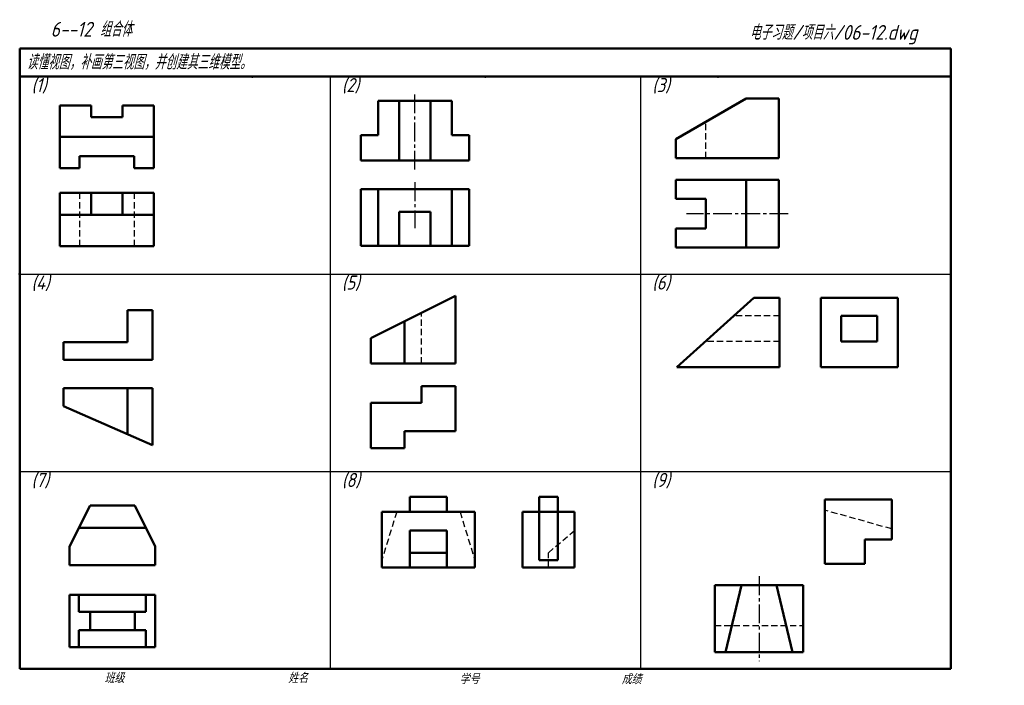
# Model space of a CAD drawing. Header units: millimetres. Extents: x 79 to 428, y 66 to 302.
import ezdxf

# ---------------------------------------------------------------- set-up
doc = ezdxf.new("R2010")
doc.units = ezdxf.units.MM
doc.header["$LTSCALE"] = 0.7
doc.linetypes.add('CENTER2', pattern=[28.575, 19.05, -3.175, 3.175, -3.175])
doc.linetypes.add('DASHED2', pattern=[9.525, 6.35, -3.175])
for name, color, linetype, lineweight in [('文字层', 227, 'Continuous', 20), ('点画线层', 3, 'CENTER2', 25), ('粗实线层', 7, 'Continuous', 50), ('虚线层', 2, 'DASHED2', 25)]:
    doc.layers.add(name, color=color, linetype=linetype, lineweight=lineweight)
doc.layers.add('细实线层', color=7, linetype='Continuous')
doc.styles.add('工程字体（斜）', font='gbeitc.shx', dxfattribs={"bigfont": 'gbcbig.shx'})
doc.styles.add('工程斜体', font='gbeitc.shx', dxfattribs={"bigfont": 'gbcbig.shx'})

msp = doc.modelspace()

# ---------------------------------------------------------------- linework, layer by layer
at = {"layer": '点画线层', "color": 7, "ltscale": 0.5}
for p, q in [((219.01, 249.06), (219.01, 275.76)), ((219.01, 244.6), (219.01, 228.33)), ((351.32, 233.42), (315.22, 233.42)), ((340.94, 104.89), (340.94, 74.83))]:
    msp.add_line(p, q, dxfattribs=at)
at = {"layer": '粗实线层', "color": 7, "ltscale": 0.5}
for p, q in [((408.91, 292.03), (78.91, 292.03)), ((78.91, 292.03), (78.91, 282.03)), ((408.91, 282.03), (408.91, 292.03)), ((78.91, 282.03), (78.91, 72.03)), ((238.88, 282.03), (78.91, 282.03)), ((408.91, 282.03), (238.88, 282.03)), ((408.91, 72.03), (408.91, 282.03)), ((232.11, 273.42), (205.9, 273.42)), ((205.9, 273.42), (205.9, 261.33)), ((213.46, 252.26), (213.46, 273.42)), ((224.55, 252.26), (224.55, 273.42)), ((232.11, 261.33), (232.11, 273.42)), ((336.44, 274.22), (311.48, 259.82)), ((347.96, 274.22), (336.44, 274.22)), ((347.96, 253.1), (347.96, 274.22)), ((93.17, 271.79), (93.17, 249.62)), ((104.25, 271.79), (93.17, 271.79)), ((104.25, 267.64), (104.25, 271.79)), ((126.43, 271.79), (115.34, 271.79)), ((115.34, 271.79), (115.34, 267.64)), ((126.43, 249.62), (126.43, 271.79)), ((115.34, 267.64), (104.25, 267.64)), ((126.43, 260.71), (93.17, 260.71)), ((199.86, 261.33), (199.86, 252.26)), ((205.9, 261.33), (199.86, 261.33)), ((238.16, 261.33), (232.11, 261.33)), ((238.16, 252.26), (238.16, 261.33)), ((311.48, 259.82), (311.48, 253.1)), ((100.1, 249.62), (100.1, 253.78)), ((100.1, 253.78), (119.5, 253.78)), ((119.5, 253.78), (119.5, 249.62)), ((199.86, 252.26), (238.16, 252.26)), ((311.48, 253.1), (347.96, 253.1)), ((93.17, 249.62), (100.1, 249.62)), ((119.5, 249.62), (126.43, 249.62)), ((311.48, 245.42), (347.96, 245.42)), ((311.48, 245.42), (311.48, 238.7)), ((336.44, 245.42), (336.44, 221.42)), ((347.96, 221.42), (347.96, 245.42)), ((93.17, 240.88), (126.43, 240.88)), ((93.17, 221.9), (93.17, 240.88)), ((104.25, 240.88), (104.25, 232.99)), ((115.34, 240.88), (115.34, 232.99)), ((126.43, 240.88), (126.43, 221.9)), ((199.86, 242.18), (238.16, 242.18)), ((199.86, 242.18), (199.86, 222.02)), ((205.9, 242.18), (205.9, 222.02)), ((232.11, 242.18), (232.11, 222.02)), ((238.16, 222.02), (238.16, 242.18)), ((311.48, 238.7), (322.04, 238.7)), ((322.04, 238.7), (322.04, 228.14)), ((213.46, 222.02), (213.46, 234.11)), ((213.46, 234.11), (224.55, 234.11)), ((224.55, 234.11), (224.55, 222.02)), ((93.17, 232.99), (126.43, 232.99)), ((322.04, 228.14), (311.48, 228.14)), ((311.48, 228.14), (311.48, 221.42)), ((126.43, 221.9), (93.17, 221.9)), ((199.86, 222.02), (238.16, 222.02)), ((311.48, 221.42), (347.96, 221.42)), ((233.32, 204.35), (203.32, 189.35)), ((233.32, 180.35), (233.32, 204.35)), ((339.14, 203.63), (311.82, 179.04)), ((348.25, 203.63), (339.14, 203.63)), ((348.25, 197.26), (348.25, 203.63)), ((362.82, 179.04), (362.82, 203.63)), ((390.15, 203.63), (362.82, 203.63)), ((390.15, 179.04), (390.15, 203.63)), ((125.92, 199.26), (117.1, 199.26)), ((117.1, 199.26), (117.1, 187.92)), ((125.92, 181.62), (125.92, 199.26)), ((348.25, 188.15), (348.25, 197.26)), ((370.11, 188.15), (370.11, 197.26)), ((370.11, 197.26), (382.86, 197.26)), ((382.86, 188.15), (382.86, 197.26)), ((215.32, 180.35), (215.32, 195.35)), ((203.32, 180.35), (203.32, 189.35)), ((94.42, 187.92), (94.42, 181.62)), ((117.1, 187.92), (94.42, 187.92)), ((348.25, 179.04), (348.25, 188.15)), ((370.11, 188.15), (382.86, 188.15)), ((94.42, 181.62), (125.92, 181.62)), ((203.32, 180.35), (233.32, 180.35)), ((311.82, 179.04), (348.25, 179.04)), ((362.82, 179.04), (390.15, 179.04)), ((94.42, 171.54), (125.92, 171.54)), ((94.42, 171.54), (94.42, 165.24)), ((117.1, 171.54), (117.1, 155.26)), ((125.92, 151.38), (125.92, 171.54)), ((233.32, 172.35), (221.32, 172.35)), ((221.32, 172.35), (221.32, 166.35)), ((233.32, 156.35), (233.32, 172.35)), ((125.92, 151.38), (94.42, 165.24)), ((203.32, 166.35), (203.32, 150.35)), ((221.32, 166.35), (203.32, 166.35)), ((215.32, 150.35), (215.32, 156.35)), ((215.32, 156.35), (233.32, 156.35)), ((203.32, 150.35), (215.32, 150.35)), ((223.75, 133.04), (217.15, 133.04)), ((217.15, 133.04), (217.15, 127.76)), ((223.75, 133.04), (230.35, 133.04)), ((230.35, 133.04), (230.35, 127.76)), ((269.62, 133.04), (263.02, 133.04)), ((263.02, 133.04), (263.02, 110.6)), ((269.62, 110.6), (269.62, 133.04)), ((96.59, 115.44), (103.85, 129.96)), ((119.69, 129.96), (103.85, 129.96)), ((119.69, 129.96), (126.95, 115.44)), ((387.97, 132.13), (364.22, 132.13)), ((364.22, 132.13), (364.22, 109.33)), ((387.97, 117.88), (387.97, 132.13)), ((207.25, 127.76), (207.25, 107.96)), ((240.25, 127.76), (207.25, 127.76)), ((240.25, 107.96), (240.25, 127.76)), ((257.08, 107.96), (257.08, 127.76)), ((275.56, 127.76), (257.08, 127.76)), ((275.56, 107.96), (275.56, 127.76)), ((99.89, 122.04), (123.65, 122.04)), ((217.15, 107.96), (217.15, 121.16)), ((217.15, 121.16), (230.35, 121.16)), ((230.35, 121.16), (230.35, 107.96)), ((96.59, 108.84), (96.59, 115.44)), ((126.95, 108.84), (126.95, 115.44)), ((378.47, 109.33), (378.47, 117.88)), ((378.47, 117.88), (387.97, 117.88)), ((217.15, 113.24), (230.35, 113.24)), ((96.59, 108.84), (126.95, 108.84)), ((263.02, 110.6), (269.62, 110.6)), ((364.22, 109.33), (378.47, 109.33)), ((207.25, 107.96), (240.25, 107.96)), ((257.08, 107.96), (275.56, 107.96)), ((325.27, 101.73), (325.27, 77.98)), ((356.62, 101.73), (325.27, 101.73)), ((329.07, 77.98), (334.77, 101.73)), ((352.82, 77.98), (347.12, 101.73)), ((356.62, 77.98), (356.62, 101.73)), ((96.59, 98.28), (126.95, 98.28)), ((96.59, 98.28), (96.59, 79.8)), ((99.89, 98.28), (99.89, 92.34)), ((123.65, 92.34), (123.65, 98.28)), ((126.95, 79.8), (126.95, 98.28)), ((99.89, 92.34), (123.65, 92.34)), ((103.85, 92.34), (103.85, 85.74)), ((119.69, 85.74), (119.69, 92.34)), ((99.89, 79.8), (99.89, 85.74)), ((99.89, 85.74), (123.65, 85.74)), ((123.65, 85.74), (123.65, 79.8)), ((96.59, 79.8), (126.95, 79.8)), ((325.27, 77.98), (356.62, 77.98)), ((78.91, 72.03), (408.91, 72.03))]:
    msp.add_line(p, q, dxfattribs=at)
at = {"layer": '粗实线层', "color": 7}
for p in [(161.41, 282.03), (243.91, 282.03), (326.41, 282.03), (78.91, 212.03)]:
    msp.add_point(p, dxfattribs=at)
at = {"layer": '细实线层', "color": 7, "ltscale": 0.5}
for p, q in [((188.91, 282.03), (188.91, 72.03)), ((298.91, 282.03), (298.91, 72.03)), ((78.91, 212.03), (408.91, 212.03)), ((78.91, 142.03), (408.91, 142.03))]:
    msp.add_line(p, q, dxfattribs=at)
at = {"layer": '细实线层', "color": 7}
msp.add_point((78.91, 212.03), dxfattribs=at)
at = {"layer": '虚线层', "color": 7, "ltscale": 0.5}
for p, q in [((322.04, 253.1), (322.04, 265.91)), ((100.1, 240.88), (100.1, 221.9)), ((119.5, 240.88), (119.5, 221.9)), ((221.32, 180.35), (221.32, 198.35)), ((348.25, 197.26), (332.06, 197.26)), ((348.25, 188.15), (321.94, 188.15)), ((212.53, 127.76), (207.25, 110.6)), ((234.97, 127.76), (240.25, 110.6)), ((387.97, 121.68), (364.22, 128.33)), ((266.32, 113.24), (275.56, 121.16)), ((266.32, 107.96), (266.32, 113.24)), ((325.27, 87.48), (356.62, 87.48))]:
    msp.add_line(p, q, dxfattribs=at)

# ---------------------------------------------------------------- texts
at = {"layer": '文字层', "color": 7, "style": '工程字体（斜）'}
for s, p in [('班级', (108.94, 67.06)), ('姓名', (174.03, 67.04)), ('学号', (234.8, 66.66)), ('成绩', (292.23, 66.66))]:
    msp.add_text(s, height=3.5, dxfattribs=at).set_placement(p)
at = {"layer": '细实线层', "color": 7, "ltscale": 0.5}
for s, style, p in [('  6--12 组合体 ', '工程字体（斜）', (84.19, 296.2)), ('电子习题/项目六/06-12.dwg', '工程斜体', (337.62, 295.08)), ('读懂视图，补画第三视图，并创建其三维模型。', '工程斜体', (81.38, 284.56))]:
    msp.add_text(s, height=5.25, dxfattribs=dict(at, style=style)).set_placement(p)
at = {"layer": '虚线层', "color": 7, "ltscale": 0.5, "style": '工程斜体'}
for s, p in [('(1)', (83.1, 276.53)), ('(2)', (193.1, 276.53)), ('(3)', (303.1, 276.53)), ('(4)', (83.1, 206.53)), ('(5)', (193.1, 206.53)), ('(6)', (303.1, 206.53)), ('(7)', (83.1, 136.53)), ('(8)', (193.1, 136.53)), ('(9)', (303.1, 136.53))]:
    msp.add_text(s, height=5, dxfattribs=at).set_placement(p)

doc.saveas('drawing.dxf')
